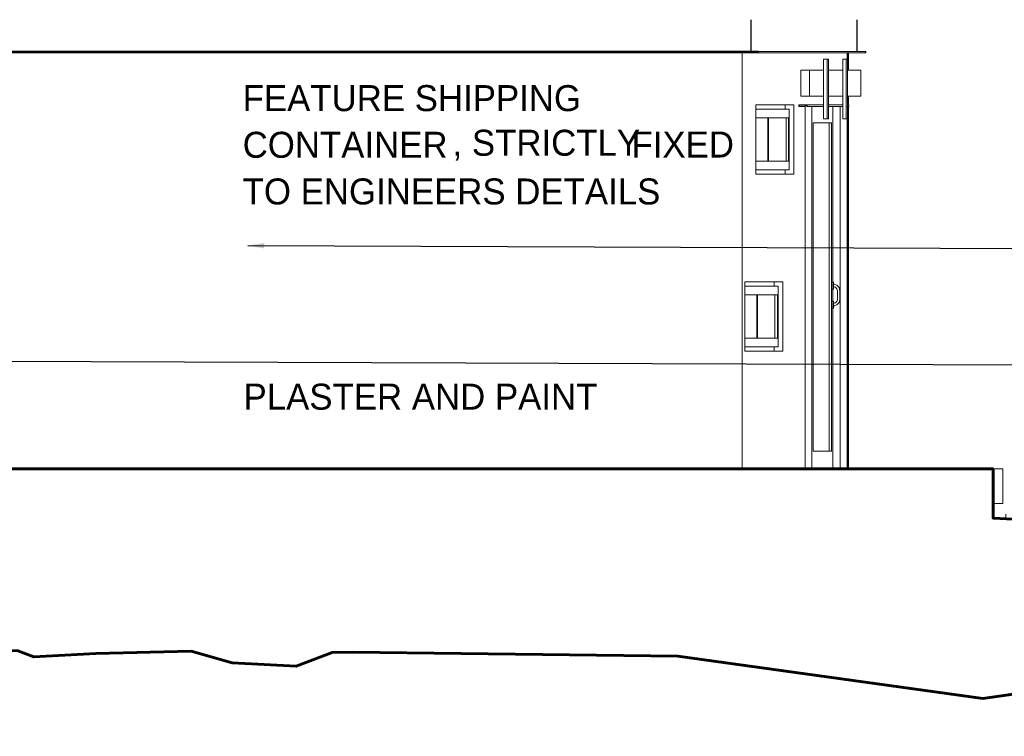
# Model space of a CAD drawing. Header units: millimetres. Extents: x -115474967 to 444143, y -74377 to 241828222.
# Tile 36 of 256: x -149187 to -143511, y -2786 to 1348. Entities that reach past the tile are written whole.
import ezdxf

# ---------------------------------------------------------------- set-up
doc = ezdxf.new("R2010")
doc.units = ezdxf.units.MM
doc.header["$MEASUREMENT"] = 0
doc.set_wipeout_variables(frame=1)
doc.linetypes.add('PHANTOM', pattern=[2.5, 1.25, -0.25, 0.25, -0.25, 0.25, -0.25])
doc.linetypes.add('Wipeout_Contour', pattern=[1000, 0, -1000])
doc.layers.add('00-2 Steel', color=2, linetype='Continuous')
doc.layers.add('00-5 Grid 01', color=9, linetype='PHANTOM')
for name, color, linetype, lineweight in [('0_Pen_No__161', 1, 'Continuous', 5), ('0_Pen_No__3', 7, 'Continuous', 15), ('0_Pen_No__41', 7, 'Continuous', 60), ('C_TEXT GA_Pen_No__6', 7, 'Continuous', 5)]:
    doc.layers.add(name, color=color, linetype=linetype, lineweight=lineweight)
doc.layers.add('0_Pen_No__7', color=7, linetype='Continuous', lineweight=5, true_color=0x3f3f3f)
doc.styles.add('GENERATED_STYLE_1', font='GOTHIC.TTF')
doc.dimstyles.new('GENERATED_STYLE__8', dxfattribs={"dimtxt": 200, "dimasz": 95, "dimexe": 0.18, "dimexo": 90000, "dimgap": 0.09, "dimtad": 1, "dimtih": 1, "dimtoh": 1, "dimdec": 0, "dimzin": 0, "dimdsep": 46, "dimtxsty": 'GENERATED_STYLE_1', "dimblk": 'ARROWHEAD_2', "dimblk1": 'ARROWHEAD_2', "dimblk2": 'ARROWHEAD_2', "dimcen": 0.09, "dimclrd": 7, "dimclre": 7, "dimclrt": 7, "dimadec": 0, "dimazin": 0, "dimtfac": 1, "dimtdec": 4, "dimtmove": 0, "dimatfit": 3, "dimfxl": 1, "dimtolj": 1, "dimtzin": 0, "dimarcsym": 0})

# ---------------------------------------------------------------- blocks, each defined once
blk = doc.blocks.new('ARROWHEAD_2')
at = {"color": 0, "linetype": 'Continuous', "lineweight": 0}
for p, q in [((-0.378, -0.655), (0.378, 0.655)), ((0, 0), (-1, 0))]:
    blk.add_line(p, q, dxfattribs=at)

msp = doc.modelspace()

# ---------------------------------------------------------------- linework, layer by layer
at = {"layer": '00-2 Steel'}
for p, q in [((-144972.45006, 1348.08309), (-144972.45006, 1165.08294)), ((-144972.43993, 1348.07998), (-144972.43993, 1165.08294)), ((-144360.83943, 1348.08309), (-144360.83943, 1165.08294)), ((-144360.80827, 1348.08309), (-144360.80827, 1165.08294)), ((-144928.30684, 1165.08294), (-149961.46923, 1165.08294)), ((-144928.30684, 1156.58286), (-149961.46923, 1156.58286))]:
    msp.add_line(p, q, dxfattribs=at)
at = {"layer": '00-5 Grid 01', "linetype": 'ByBlock', "lineweight": 5}
for p, q in [((-145021.61294, -1243.41694), (-145021.61294, 1156.58286)), ((-144928.49768, 1165.08294), (-144928.49768, 1156.58286)), ((-144928.30684, 1165.08294), (-144310.60157, 1165.08294)), ((-144928.30684, 1165.08294), (-144928.30684, 1156.58286)), ((-144928.30684, 1156.58286), (-144310.60157, 1156.58286)), ((-144417.01456, 1119.64351), (-144417.01456, 1156.58286)), ((-144410.92071, 1056.5831), (-144410.92071, 1156.58286)), ((-144409.20231, 1056.5831), (-144409.20231, 1156.58286)), ((-144310.60157, 1156.58286), (-144310.60157, 1165.08294)), ((-144310.60135, 1165.08319), (-144310.38857, 1165.08319)), ((-144310.38857, 1156.58319), (-144310.60135, 1156.58319)), ((-144310.38891, 1165.08294), (-144310.38891, 1156.58286)), ((-144552.79769, 1119.64351), (-144552.79769, 776.34306)), ((-144532.84915, 1119.64351), (-144552.79769, 1119.64351)), ((-144524.74868, 1119.64351), (-144532.84915, 1119.64351)), ((-144532.84915, 1119.64351), (-144532.84915, 776.34306)), ((-144524.74868, 776.34306), (-144524.74868, 1119.64351)), ((-144442.7999, 1119.64351), (-144442.7999, 776.34306)), ((-144422.85058, 1119.64351), (-144442.7999, 1119.64351)), ((-144414.75089, 1119.64351), (-144422.85058, 1119.64351)), ((-144422.85058, 1119.64351), (-144422.85058, 776.34306)), ((-144414.75089, 776.34306), (-144414.75089, 1119.64351)), ((-144684.57927, 1056.5831), (-144684.57927, 906.58306)), ((-144634.70753, 1056.5831), (-144684.57927, 1056.5831)), ((-144552.79769, 1056.5831), (-144634.70753, 1056.5831)), ((-144634.70753, 1056.5831), (-144634.70753, 906.58306)), ((-144442.7999, 1056.5831), (-144524.74868, 1056.5831)), ((-144337.8054, 1056.5831), (-144414.75089, 1056.5831)), ((-144337.8054, 906.58306), (-144337.8054, 1056.5831)), ((-144942.97087, 456.58295), (-144942.97087, 856.58357)), ((-144942.97087, 856.58357), (-144724.67031, 856.58357)), ((-144774.55919, 831.58343), (-144774.55919, 856.58357)), ((-144724.67031, 856.58357), (-144724.67031, 456.58295)), ((-144646.76982, 857.08288), (-144696.65947, 857.08288)), ((-144696.65947, 857.08288), (-144696.65947, 847.0833)), ((-144693.66591, 847.0833), (-144693.66591, 854.08309)), ((-144693.66591, 854.08309), (-144649.76338, 854.08309)), ((-144634.70753, 906.58306), (-144684.57927, 906.58306)), ((-144659.82762, 853.58299), (-144659.82762, 753.58323)), ((-144649.76338, 853.58299), (-144659.82762, 853.58299)), ((-144649.76338, 854.08309), (-144649.76338, 847.0833)), ((-144646.76982, 847.0833), (-144646.76982, 857.08288)), ((-144552.79769, 857.08288), (-144646.76982, 857.08288)), ((-144634.70753, 906.58306), (-144552.79769, 906.58306)), ((-144524.74868, 906.58306), (-144442.7999, 906.58306)), ((-144442.7999, 857.08288), (-144524.74868, 857.08288)), ((-144414.75089, 906.58306), (-144337.8054, 906.58306)), ((-144407.07496, 857.08288), (-144414.75089, 857.08288)), ((-144410.92071, 857.08288), (-144410.92071, 906.58306)), ((-144409.20231, 857.08288), (-144409.20231, 906.58306)), ((-144407.07496, 847.0833), (-144407.07496, 857.08288)), ((-144751.27979, 831.58343), (-144942.97087, 831.58343)), ((-144751.27979, 781.58316), (-144751.27979, 831.58343)), ((-144696.65947, 847.0833), (-144693.66591, 847.0833)), ((-144659.82762, 847.0833), (-144693.66591, 847.0833)), ((-144649.76338, 847.0833), (-144646.76982, 847.0833)), ((-144552.79769, 847.0833), (-144646.76982, 847.0833)), ((-144619.91652, 847.0833), (-144619.91652, 753.58323)), ((-144442.7999, 847.0833), (-144524.74868, 847.0833)), ((-144500.0687, 753.58323), (-144500.0687, 847.0833)), ((-144456.96384, 847.0833), (-144456.96384, -1240.41714)), ((-144407.07496, 847.0833), (-144414.75089, 847.0833)), ((-144410.92071, -1240.41714), (-144410.92071, 847.0833)), ((-144409.20231, -1240.41714), (-144409.20231, 847.0833)), ((-144942.97087, 781.58316), (-144754.60832, 781.58316)), ((-144874.39771, 531.58336), (-144874.39771, 781.58316)), ((-144871.90346, 781.58316), (-144871.90346, 531.58336)), ((-144870.57143, 531.58336), (-144870.57143, 781.58316)), ((-144769.57537, 531.58336), (-144769.57537, 781.58316)), ((-144754.60832, 781.58316), (-144754.60832, 531.58336)), ((-144751.27979, 531.58336), (-144751.27979, 781.58316)), ((-144659.82762, 753.58323), (-144659.82762, -1140.4166)), ((-144619.91652, 753.58323), (-144619.91652, -1140.4166)), ((-144613.2587, -1140.4166), (-144613.2587, 753.58323)), ((-144613.2587, 753.58323), (-144506.7273, 753.58323)), ((-144532.84915, 776.34306), (-144552.79769, 776.34306)), ((-144532.84915, 776.34306), (-144524.74868, 776.34306)), ((-144520.6965, -1140.4166), (-144520.6965, 753.58323)), ((-144506.7273, 753.58323), (-144506.7273, -1140.4166)), ((-144500.0687, -165.41675), (-144500.0687, 753.58323)), ((-144422.85058, 776.34306), (-144442.7999, 776.34306)), ((-144422.85058, 776.34306), (-144414.75089, 776.34306)), ((-144417.01456, -1240.41714), (-144417.01456, 776.34306)), ((-144754.60832, 531.58336), (-144942.97087, 531.58336)), ((-144751.27979, 481.58309), (-144751.27979, 531.58336)), ((-144942.97087, 481.58309), (-144751.27979, 481.58309)), ((-144724.67031, 456.58295), (-144942.97087, 456.58295)), ((-144774.55919, 456.58295), (-144774.55919, 481.58309)), ((-145006.98864, -163.41715), (-144788.68808, -163.41715)), ((-145006.98864, -563.41698), (-145006.98864, -163.41715)), ((-144838.57774, -188.4165), (-144838.57774, -163.41715)), ((-144788.68808, -163.41715), (-144788.68808, -563.41698)), ((-144504.55165, -175.41712), (-144504.06402, -168.09639)), ((-144504.06402, -168.09639), (-144503.398, -165.41675)), ((-144503.398, -165.41675), (-144495.91448, -165.41675)), ((-144497.06812, -175.41712), (-144496.58049, -168.09639)), ((-144496.58049, -168.09639), (-144495.91448, -165.41675)), ((-144495.91448, -165.41675), (-144495.24924, -168.09639)), ((-144495.24924, -168.09639), (-144494.76161, -175.41712)), ((-144815.29756, -188.4165), (-145006.98864, -188.4165)), ((-144815.29756, -238.41677), (-144815.29756, -188.4165)), ((-144504.73003, -185.4167), (-144504.55165, -175.41712)), ((-144504.55165, -195.41707), (-144504.73003, -185.4167)), ((-144504.06402, -202.73701), (-144504.55165, -195.41707)), ((-144503.398, -205.41666), (-144504.06402, -202.73701)), ((-144503.398, -205.41666), (-144495.91448, -205.41666)), ((-144500.0687, -275.41688), (-144500.0687, -205.41666)), ((-144497.24651, -185.4167), (-144497.06812, -175.41712)), ((-144497.06812, -195.41707), (-144497.24651, -185.4167)), ((-144496.58049, -202.73701), (-144497.06812, -195.41707)), ((-144495.91448, -205.41666), (-144496.58049, -202.73701)), ((-144496.38108, -185.4167), (-144496.31876, -181.91681)), ((-144496.31876, -188.9166), (-144496.38108, -185.4167)), ((-144496.31876, -181.91681), (-144496.14816, -179.35479)), ((-144496.14816, -191.47862), (-144496.31876, -188.9166)), ((-144496.14816, -179.35479), (-144495.91448, -178.41692)), ((-144495.91448, -192.41649), (-144496.14816, -191.47862)), ((-144495.91448, -178.41692), (-144477.4561, -183.37426)), ((-144495.91448, -192.41649), (-144484.44031, -195.49808)), ((-144495.24924, -202.73701), (-144495.91448, -205.41666)), ((-144494.76161, -195.41707), (-144495.24924, -202.73701)), ((-144494.76161, -175.41712), (-144494.7024, -178.74252)), ((-144494.71409, -192.73898), (-144494.76161, -195.41707)), ((-144484.44031, -195.49808), (-144476.04071, -203.91715)), ((-144477.4561, -183.37426), (-144463.94259, -196.91658)), ((-144476.04071, -203.91715), (-144472.96614, -215.41702)), ((-144472.96614, -265.41652), (-144472.96614, -215.41702)), ((-144463.94259, -196.91658), (-144458.99694, -215.41702)), ((-144458.99694, -265.41652), (-144458.99694, -215.41702)), ((-145006.98864, -238.41677), (-144818.62686, -238.41677)), ((-144938.41548, -488.41657), (-144938.41548, -238.41677)), ((-144935.92123, -238.41677), (-144935.92123, -488.41657)), ((-144934.5892, -488.41657), (-144934.5892, -238.41677)), ((-144833.59313, -488.41657), (-144833.59313, -238.41677)), ((-144818.62686, -238.41677), (-144818.62686, -488.41657)), ((-144815.29756, -488.41657), (-144815.29756, -238.41677)), ((-144504.55165, -285.41647), (-144504.06402, -278.09652)), ((-144504.06402, -278.09652), (-144503.398, -275.41688)), ((-144503.398, -275.41688), (-144495.91448, -275.41688)), ((-144497.06812, -285.41647), (-144496.58049, -278.09652)), ((-144496.58049, -278.09652), (-144495.91448, -275.41688)), ((-144495.91448, -275.41688), (-144495.24924, -278.09652)), ((-144495.24924, -278.09652), (-144494.76161, -285.41647)), ((-144484.44031, -285.33546), (-144476.04071, -276.91717)), ((-144476.04071, -276.91717), (-144472.96614, -265.41652)), ((-144463.94259, -283.91696), (-144458.99694, -265.41652)), ((-144504.73003, -295.41683), (-144504.55165, -285.41647)), ((-144504.55165, -305.41642), (-144504.73003, -295.41683)), ((-144504.06402, -312.73714), (-144504.55165, -305.41642)), ((-144503.398, -315.41679), (-144504.06402, -312.73714)), ((-144503.398, -315.41679), (-144495.91448, -315.41679)), ((-144500.0687, -1140.4166), (-144500.0687, -315.41679)), ((-144497.24651, -295.41683), (-144497.06812, -285.41647)), ((-144497.06812, -305.41642), (-144497.24651, -295.41683)), ((-144496.58049, -312.73714), (-144497.06812, -305.41642)), ((-144495.91448, -315.41679), (-144496.58049, -312.73714)), ((-144496.38108, -295.41683), (-144496.31876, -291.91694)), ((-144496.31876, -298.91673), (-144496.38108, -295.41683)), ((-144496.31876, -291.91694), (-144496.14816, -289.35492)), ((-144496.14816, -301.47875), (-144496.31876, -298.91673)), ((-144496.14816, -289.35492), (-144495.91448, -288.41705)), ((-144495.91448, -302.41662), (-144496.14816, -301.47875)), ((-144495.91448, -288.41705), (-144484.44031, -285.33546)), ((-144495.91448, -302.41662), (-144477.4561, -297.46006)), ((-144495.24924, -312.73714), (-144495.91448, -315.41679)), ((-144494.76161, -305.41642), (-144495.24924, -312.73714)), ((-144494.76161, -285.41647), (-144494.71409, -288.09455)), ((-144494.7024, -302.09102), (-144494.76161, -305.41642)), ((-144477.4561, -297.46006), (-144463.94259, -283.91696)), ((-144818.62686, -488.41657), (-145006.98864, -488.41657)), ((-144815.29756, -538.41685), (-144815.29756, -488.41657)), ((-145006.98864, -538.41685), (-144815.29756, -538.41685)), ((-144788.68808, -563.41698), (-145006.98864, -563.41698)), ((-144838.57774, -563.41698), (-144838.57774, -538.41685)), ((-144659.82762, -1140.4166), (-144659.82762, -1240.41714)), ((-144619.91652, -1140.4166), (-144619.91652, -1240.41714)), ((-144506.7273, -1140.4166), (-144613.2587, -1140.4166)), ((-144500.0687, -1240.41714), (-144500.0687, -1140.4166)), ((-144646.76982, -1240.41714), (-144696.65947, -1240.41714)), ((-144696.65947, -1240.41714), (-144696.65947, -1243.41694)), ((-144646.76982, -1243.41694), (-144646.76982, -1240.41714)), ((-144407.07496, -1240.41714), (-144646.76982, -1240.41714)), ((-144407.07496, -1243.41694), (-144407.07496, -1240.41714)), ((-144236.61616, -1443.41647), (-144236.61616, -1243.41694))]:
    msp.add_line(p, q, dxfattribs=at)
at = {"layer": '0_Pen_No__3', "color": 30, "linetype": 'Continuous', "lineweight": 15}
for p, q in [((-149338.33345, -1243.41694), (-144236.61616, -1243.41694)), ((-144236.61616, -1243.41694), (-143519.95261, -1243.41694)), ((-143519.95261, -1443.41647), (-143519.95261, -1243.41694)), ((-149299.21377, -1443.41647), (-144236.61616, -1443.41647)), ((-147577.8632, -1643.41677), (-147598.65225, -1443.41647)), ((-147467.78673, -1643.41677), (-147466.15168, -1443.41647)), ((-145780.13423, -1643.41677), (-145800.9225, -1443.41647)), ((-145658.5797, -1443.41647), (-145658.5797, -1643.41677)), ((-145541.20276, -1843.41708), (-145541.20276, -1443.41647)), ((-144236.61616, -1443.41647), (-143519.95261, -1443.41647)), ((-147478.52244, -1643.41677), (-147577.77752, -1643.41677)), ((-147467.78673, -1643.41677), (-147478.40794, -1643.41677)), ((-145780.13268, -1643.41677), (-147467.78673, -1643.41677)), ((-146328.29107, -1643.41677), (-146328.29107, -1843.41708)), ((-145932.25773, -1643.41677), (-145932.25773, -1843.41708)), ((-145680.67897, -1643.41677), (-145780.04855, -1643.41677)), ((-145658.5797, -1643.41677), (-145680.67897, -1643.41677)), ((-145932.25773, -1843.41708), (-146328.29107, -1843.41708)), ((-145932.25773, -1843.41708), (-145541.20276, -1843.41708))]:
    msp.add_line(p, q, dxfattribs=at)

# ---------------------------------------------------------------- texts
at = {"layer": '0_Pen_No__161', "color": 1, "linetype": 'Continuous', "lineweight": 5, "char_height": 150, "attachment_point": 7, "style": 'GENERATED_STYLE_1'}
for s, insert in [('\\A1;{\\pql;\\fCentury Gothic|b0|i0|c0|p34;FEATURE SHIPPING}', (-147901.68687, 818.40299)), ('\\A1;{\\pql;\\fCentury Gothic|b0|i0|c0|p34;CONTAINER}', (-147901.68687, 549.28534)), ('\\A1;{\\pql;\\fCentury Gothic|b0|i0|c0|p34;, STRICTLY}', (-146691.80451, 535.30887)), ('\\A1;{\\pql;\\fCentury Gothic|b0|i0|c0|p34; FIXED}', (-145716.2751, 553.09711)), ('\\A1;{\\pql;\\fCentury Gothic|b0|i0|c0|p34;TO ENGINEERS DETAILS}', (-147901.68687, 280.1677))]:
    msp.add_mtext(s, dxfattribs=dict(at, insert=insert))
at = {"layer": '0_Pen_No__7', "color": 190, "linetype": 'Continuous', "lineweight": 5, "true_color": 0x9f07ff, "insert": (-147896.57619, -903.58102), "char_height": 150, "attachment_point": 7, "style": 'GENERATED_STYLE_1'}
msp.add_mtext('\\A1;{\\pql;\\fCentury Gothic|b0|i0|c0|p34;PLASTER AND PAINT}', dxfattribs=at)

# ---------------------------------------------------------------- leaders
at = {"layer": 'C_TEXT GA_Pen_No__6', "color": 7, "linetype": 'Continuous', "lineweight": 5, "annotation_type": 0, "has_hookline": 1, "hookline_direction": 0}
for points, text_width in [([(-147872.72571, 44.75039), (-132780.60083, -13.85676)], 1432.63984), ([(-149573.05149, -620.21258), (-132780.60083, -678.86237)], 2881.39495)]:
    msp.add_leader(points, dimstyle='GENERATED_STYLE__8', dxfattribs=dict(at, text_width=text_width))

# ---------------------------------------------------------------- next in the draw order: wipeouts: each hides what was drawn before it
at = {"color": 254, "linetype": 'Wipeout_Contour', "lineweight": 0, "ltscale": 10959191.83981212}
msp.add_wipeout([(-149338.3337, -1243.4169), (-149128.19721, -2317.74502), (-149106.0173, -2327.66904), (-148491.33342, -2301.39376), (-148197.97322, -2294.60301), (-147961.42392, -2360.73507), (-147592.6105, -2381.0834), (-147386.58369, -2302.23363), (-145392.44768, -2322.58196), (-143634.86095, -2566.76188), (-143164.3059, -2500.62982), (-142887.05995, -2485.36857), (-142635.2494, -2520.97815), (-142444.48384, -2508.26044), (-142256.26182, -2510.80398), (-142164.69435, -2546.41355), (-141763.24648, -2525.07429), (-141256.65027, -2513.34752), (-141020.10097, -2579.47959), (-140651.28755, -2599.82791), (-140445.26074, -2520.97815), (-138451.12472, -2541.32647), (-136693.538, -2785.50639), (-136299.28917, -2730.09845), (-136299.28917, -1890.18003), (-143576.35947, -1526.45374), (-143576.35947, -1243.4169)], dxfattribs=at)

# ---------------------------------------------------------------- next in the draw order: linework, layer by layer
at = {"layer": '0_Pen_No__41', "color": 7, "linetype": 'Continuous', "lineweight": 60, "flags": 128}
for points in [[(-149338.3337, -1243.41681), (-143576.35952, -1243.41681), (-143576.35952, -1526.45368), (-136299.28917, -1890.18002)], [(-150105.62885, -2281.88531), (-149828.3829, -2266.62406), (-149576.57236, -2302.23363), (-149385.8068, -2289.51593), (-149197.58477, -2292.05947), (-149106.0173, -2327.66904), (-148747.37804, -2307.32072), (-148197.97322, -2294.60301), (-147961.42392, -2360.73507), (-147592.6105, -2381.0834), (-147386.58369, -2302.23363), (-147267.03728, -2299.69009), (-145392.44768, -2322.58196), (-144313.98636, -2472.65087), (-143634.86095, -2566.76188), (-143164.3059, -2500.62982)]]:
    msp.add_lwpolyline(points, dxfattribs=at)
at = {"layer": '0_Pen_No__7', "color": 190, "linetype": 'Continuous', "lineweight": 5, "true_color": 0x9f07ff, "flags": 128}
for points in [[(-143576.35952, -1243.41681), (-143576.35952, -1526.45368)], [(-143576.35952, -1526.45368), (-143502.59683, -1531.54076), (-143502.59683, -1503.56181)]]:
    msp.add_lwpolyline(points, dxfattribs=at)

doc.saveas('drawing.dxf')
